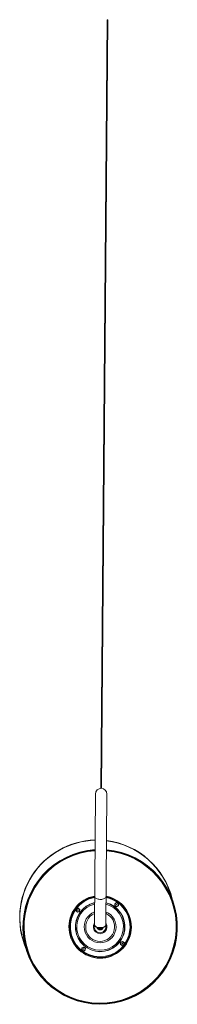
# Model space of a CAD drawing. Header units: millimetres. Extents: x -2097 to 799, y -2212 to 1947.
# Tile 2 of 2: x -227 to 129, y -272 to 1947. Entities that reach past the tile are written whole.
import ezdxf

# ---------------------------------------------------------------- set-up
doc = ezdxf.new("R2010")
doc.units = ezdxf.units.MM

msp = doc.modelspace()

# ---------------------------------------------------------------- linework, layer by layer
at = {"color": 7, "linetype": 'Continuous', "lineweight": 15}
for p, q in [((-29.5, 1947), (-43.7, 214.9)), ((-27.9, 1947), (-42.1, 214.7)), ((-56, 202), (-58.4, -91.8)), ((-32.4, -92), (-30, 201.8)), ((-7.5, -42.8), (-11.7, -44.7)), ((-7.5, -42.8), (-3.8, -45.5)), ((-99.2, -57.3), (-99.6, -61.9)), ((-99.6, -61.9), (-95.9, -64.5)), ((-95, -55.4), (-99.2, -57.3)), ((-95.9, -64.5), (-91.7, -62.6)), ((-95, -55.4), (-91.3, -58.1)), ((-91.7, -62.6), (-91.3, -58.1)), ((-11.7, -44.7), (-12.1, -49.3)), ((-12.1, -49.3), (-8.4, -51.9)), ((-8.4, -51.9), (-4.2, -50)), ((-4.2, -50), (-3.8, -45.5)), ((0.9, -132.2), (0.4, -136.8)), ((5.1, -130.3), (0.9, -132.2)), ((5.1, -130.3), (8.8, -133)), ((8.4, -137.5), (8.8, -133)), ((-86.6, -144.8), (-87, -149.3)), ((-87, -149.3), (-83.3, -152)), ((-82.4, -142.9), (-86.6, -144.8)), ((-83.3, -152), (-79.1, -150.1)), ((-82.4, -142.9), (-78.7, -145.5)), ((-79.1, -150.1), (-78.7, -145.5)), ((0.4, -136.8), (4.2, -139.4)), ((4.2, -139.4), (8.4, -137.5))]:
    msp.add_line(p, q, dxfattribs=at)
at = {"color": 8, "linetype": 'Continuous', "lineweight": 15, "flags": 128}
msp.add_lwpolyline([(-31.8, -28.4), (-32, -29.6), (-32.6, -30.7), (-33.4, -31.8), (-34.6, -32.8), (-36.1, -33.7), (-37.8, -34.4), (-39.7, -35), (-41.7, -35.4), (-43.8, -35.5), (-46, -35.5), (-48.1, -35.3), (-50.1, -34.9), (-52, -34.3), (-53.7, -33.6), (-55.1, -32.7), (-56.3, -31.7), (-57.2, -30.5), (-57.7, -29.4), (-57.8, -28.2)], dxfattribs=at)
at = {"color": 7, "linetype": 'Continuous', "lineweight": 15, "flags": 128}
for points in [[(-58.3, -89.5), (-58.7, -90.1), (-59.2, -91.3), (-59.3, -92.5), (-59, -93.8), (-58.4, -95), (-57.5, -96.1), (-56.2, -97.2), (-54.6, -98.1), (-52.9, -98.9), (-50.9, -99.5), (-48.8, -99.9), (-46.6, -100.1), (-44.3, -100.1), (-42.1, -99.9), (-40, -99.5), (-38, -99), (-36.2, -98.2), (-34.6, -97.4), (-33.3, -96.3), (-32.4, -95.2), (-31.7, -94), (-31.5, -92.8), (-31.5, -91.5), (-32, -90.3), (-32.3, -89.7)], [(-32.4, -92), (-32.6, -93.2), (-33.1, -94.4), (-34, -95.5), (-35.1, -96.5), (-36.6, -97.3), (-38.3, -98.1), (-40.2, -98.6), (-42.2, -99), (-44.4, -99.2), (-46.5, -99.2), (-48.6, -98.9), (-50.6, -98.5), (-52.5, -98), (-54.2, -97.2), (-55.7, -96.3), (-56.8, -95.3), (-57.7, -94.2), (-58.2, -93), (-58.4, -91.8)], [(-57.2, -95.4), (-56.6, -95.9), (-55.3, -96.9), (-53.7, -97.8), (-51.8, -98.5), (-49.8, -99), (-47.6, -99.3), (-45.4, -99.4), (-43.2, -99.3), (-41.1, -99.1), (-39, -98.6), (-37.2, -97.9), (-35.5, -97.1), (-34.2, -96.2)], [(-52.4, -99), (-52.1, -100), (-51.4, -101.2), (-50.6, -102.1), (-49.7, -102.9), (-48.6, -103.5), (-47.4, -103.9), (-46, -104.2), (-44.5, -104.1), (-43.1, -103.8), (-41.8, -103.3), (-40.7, -102.6), (-39.7, -101.6), (-39, -100.5), (-38.5, -99.3), (-38.5, -99.1)]]:
    msp.add_lwpolyline(points, dxfattribs=at)
at = {"color": 7, "linetype": 'Continuous', "lineweight": 15}
for centre, radius in [((-8, -47.4), 3.81), ((-95.4, -60), 3.81), ((-95.4, -60), 0.635), ((-8, -47.4), 0.635), ((4.6, -134.9), 3.81), ((-82.9, -147.4), 3.81), ((-82.9, -147.4), 0.635), ((4.6, -134.9), 0.635)]:
    msp.add_circle(centre, radius, dxfattribs=at)
for centre, radius, start, end in [((-28.7, 1943.7), 3.41, 75.78, 103.2834), ((-28.7, 1950), 3.41, 255.78, 283.2834), ((-43, 201.9), 13, 359.5317, 179.5317), ((-52.3, -76.7), 175, 91.4674, 203.2762), ((-52.3, -76.7), 175, 13.7046, 82.94), ((-45.4, -97.4), 174.5, 93.8032, 85.2603), ((-45.4, -97.4), 173.3, 93.8338, 85.2296), ((-45.4, -97.4), 171.9, 93.8686, 85.1948), ((-45.4, -97.4), 67.5, 100.6358, 78.4276), ((-45.4, -97.4), 55.5, 103.0802, 75.9832), ((-8, -47.4), 3.97, 54.5, 354.5), ((-95.4, -60), 3.97, 54.5, 354.5), ((-45.2, -78.7), 21.6, 244.4884, 288.8004), ((-45.4, -97.4), 6.69, 196.0818, 342.7302), ((-48.5, -98.5), 2.84, 199.9657, 250.6206), ((-45.4, -93.8), 8.46, 240.9439, 298.4739), ((-42.4, -98.4), 2.99, 291.2542, 339.711), ((4.6, -134.9), 3.97, 174.5, 114.5), ((-82.9, -147.4), 3.97, 54.5, 354.5)]:
    msp.add_arc(centre, radius, start, end, dxfattribs=at)
at = {"color": 8, "linetype": 'Continuous', "lineweight": 15}
for centre, radius, start, end in [((-52.3, -76.7), 174.5, 91.4726, 202.0419), ((-52.3, -76.7), 174.5, 14.939, 82.922), ((-45.4, -97.4), 70.6, 100.1435, 78.9199), ((-45.4, -97.4), 69.1, 100.3708, 78.6926), ((-45.4, -97.4), 56, 102.955, 76.1085), ((-45.4, -97.4), 52.8, 103.7919, 75.2715), ((-45.4, -97.4), 36, 110.6905, 68.3729), ((-45.4, -97.4), 32.7, 112.991, 66.0724), ((-45.4, -97.4), 15.4, 146.8739, 32.1896), ((-53.9, -91.9), 4.8, 156.4771, 227.3621), ((-45.4, -97.4), 13.2, 169.3822, 9.6812), ((-37, -92), 4.97, 303.7871, 21.9569)]:
    msp.add_arc(centre, radius, start, end, dxfattribs=at)

doc.saveas('drawing.dxf')
